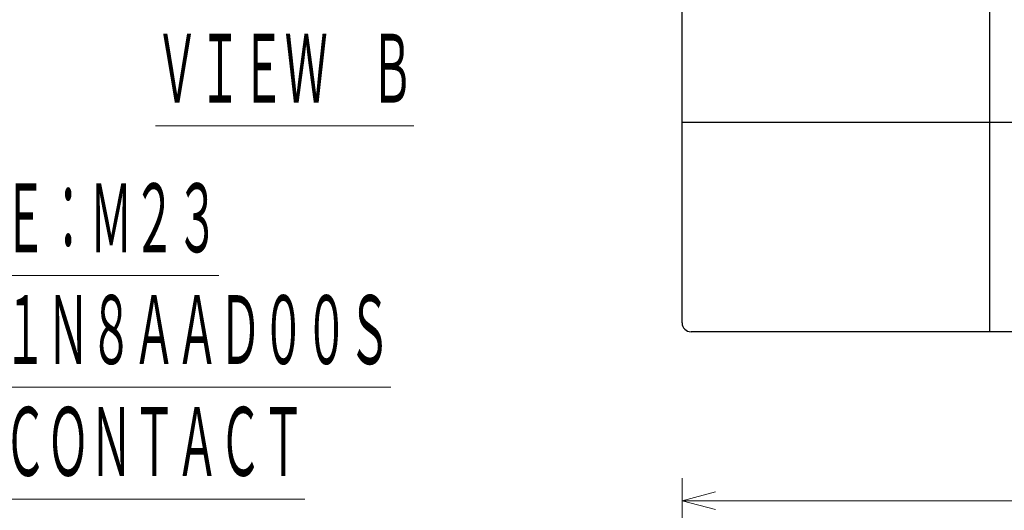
# Model space of a CAD drawing. Header units: millimetres. Extents: x 0 to 840, y 0 to 594.
# Tile 90 of 148: x 274 to 362, y 419 to 463. Entities that reach past the tile are written whole.
import ezdxf

# ---------------------------------------------------------------- set-up
doc = ezdxf.new("R2010")
doc.units = ezdxf.units.MM
doc.header["$LTSCALE"] = 0.36378
doc.layers.add('NoLayerName_001', color=7, linetype='Continuous')
doc.styles.get("Standard").update_dxf_attribs({"font": 'txt', "bigfont": 'extfont2'})
doc.dimstyles.get("Standard").update_dxf_attribs({"dimtxt": 2.5, "dimasz": 2.5, "dimexe": 1, "dimexo": 1, "dimtad": 1, "dimdec": 3, "dimzin": 0, "dimdsep": 46, "dimtxsty": 'Standard', "dimcen": 2.5, "dimadec": 3, "dimazin": 0, "dimtfac": 0.75, "dimtdec": 3, "dimtmove": 0, "dimatfit": 3, "dimfxl": 1, "dimarcsym": 0})

# ---------------------------------------------------------------- blocks, each defined once
blk = doc.blocks.new('DIM_0002')
at = {"color": 3, "linetype": 'Continuous', "lineweight": 13}
blk.add_arc((51.634, 49.634), 49.634, 180, 90, dxfattribs=at)
blk = doc.blocks.new('_OPEN30')
at = {"color": 0, "linetype": 'ByBlock', "lineweight": -2}
for p, q in [((-1, 0.267949), (0, 0)), ((0, 0), (-1, -0.267949)), ((0, 0), (-1, 0))]:
    blk.add_line(p, q, dxfattribs=at)
blk = doc.blocks.new('*D72')
at = {"layer": 'Defpoints', "color": 0}
for p in [(333.097, 420.16), (333.097, 336.611), (529.197, 287.419)]:
    blk.add_point(p, dxfattribs=at)
at = {"layer": 'NoLayerName_001', "color": 0, "linetype": 'Continuous', "lineweight": 13}
for p, q in [((333.097, 338.611), (333.097, 422.16)), ((529.197, 289.419), (529.197, 422.16)), ((526.197, 420.16), (336.097, 420.16))]:
    blk.add_line(p, q, dxfattribs=at)
at = {"layer": 'NoLayerName_001', "color": 0, "lineweight": 13, "xscale": 3, "yscale": 3, "zscale": 3, "rotation": 180}
blk.add_blockref('_OPEN30', (333.097, 420.16), dxfattribs=at)
at = {"layer": 'NoLayerName_001', "color": 0, "lineweight": 13, "xscale": 3, "yscale": 3, "zscale": 3}
blk.add_blockref('_OPEN30', (529.197, 420.16), dxfattribs=at)
at = {"layer": 'NoLayerName_001', "color": 0, "lineweight": 13, "insert": (431.147, 425.66), "char_height": 7, "attachment_point": 5}
blk.add_mtext('\\W0.8000;Ｌ', dxfattribs=at)

msp = doc.modelspace()

# ---------------------------------------------------------------- linework, layer by layer
at = {"layer": 'NoLayerName_001', "color": 7, "linetype": 'Continuous', "lineweight": 25}
for p, q in [((360.5971, 555.2623), (360.5971, 435.2623)), ((333.0971, 436.0623), (333.0971, 554.4623)), ((333.0971, 454.0123), (478.6971, 454.0123)), ((489.1971, 435.2623), (333.8971, 435.2623))]:
    msp.add_line(p, q, dxfattribs=at)
msp.add_arc((333.8971, 436.0623), 0.8, 180, 270, dxfattribs=at)

# ---------------------------------------------------------------- block references
at = {"layer": 'NoLayerName_001', "color": 3, "linetype": 'Continuous', "lineweight": 13}
msp.add_blockref('DIM_0002', (351.5632, 445.6284), dxfattribs=at)

# ---------------------------------------------------------------- texts
at = {"layer": 'NoLayerName_001', "color": 3, "lineweight": 13, "insert": (285.987, 455.0892), "char_height": 7, "attachment_point": 7}
msp.add_mtext('\\A1;\\W0.5000;\\LＶＩＥＷ\u3000Ｂ\\l', dxfattribs=at)
at = {"layer": 'NoLayerName_001', "color": 3, "lineweight": 13, "insert": (218.4931, 421.707), "char_height": 7, "attachment_point": 7, "line_spacing_factor": 0.857143}
msp.add_mtext('\\A1;\\W0.5000;\\LＲＥＣＥＰＴＡＣＬＥ\u3000ＳＩＺＥ：Ｍ２３\\l\\P\\LＨＯＵＳＩＮＧ：ＳＦ－５ＥＰ１Ｎ８ＡＡＤ００Ｓ\\l\\P\\LＭＡＫＥＲ：ＰＨＯＥＮＩＸ\u3000ＣＯＮＴＡＣＴ\\l', dxfattribs=at)

# ---------------------------------------------------------------- dimensions: what is measured, and where the dimension line sits
at = {"layer": 'NoLayerName_001', "color": 3, "linetype": 'Continuous', "lineweight": 13}
dim = msp.add_linear_dim(base=(333.0971, 420.1604), p1=(529.1971, 287.419), p2=(333.0971, 336.611), angle=180, text='\\W0.8000;Ｌ', dimstyle='Standard', override={"dimtxt": 7, "dimasz": 3, "dimexe": 2, "dimexo": 2, "dimgap": 2, "dimzin": 8, "dimblk": 'OPEN30', "dimclrd": 0, "dimclre": 0, "dimclrt": 0, "dimtp": 0, "dimtm": 0, "dimlwd": 13, "dimlwe": 13}, dxfattribs=at)
dim.commit()
dim.dimension.update_dxf_attribs({"geometry": '*D72', "text_midpoint": (431.1471, 420.1604), "dimtype": 160})

doc.saveas('drawing.dxf')
